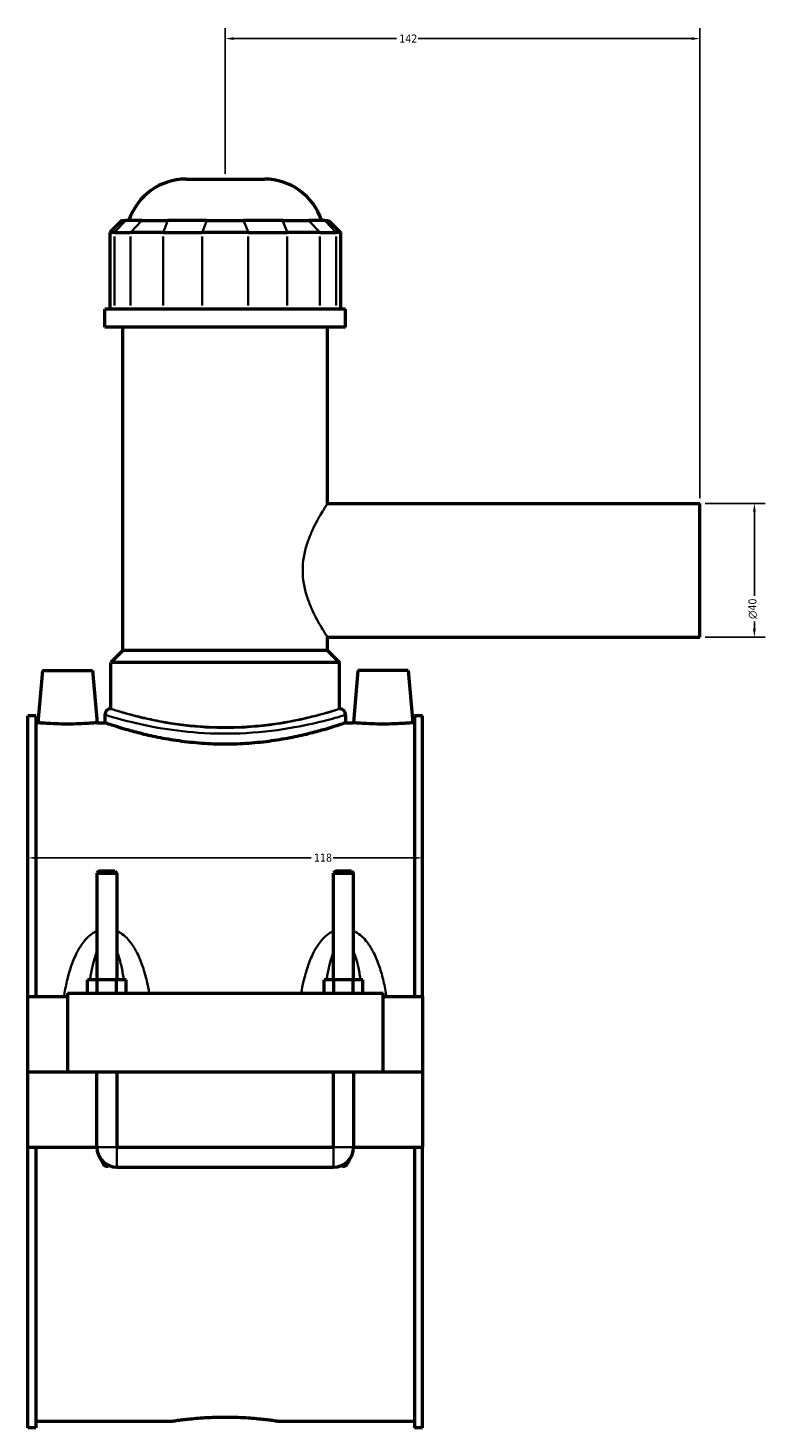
# Model space of a CAD drawing. Header units: millimetres. Extents: x -260 to 981, y -122 to 1184.
# Tile 2 of 8: x -260 to -40, y 241 to 659. Entities that reach past the tile are written whole.
import ezdxf

# ---------------------------------------------------------------- set-up
doc = ezdxf.new("R2010")
doc.units = ezdxf.units.MM
for name, color, linetype, lineweight in [('Dimension (ANSI)', 7, 'Continuous', 25), ('Visible (ANSI)', 7, 'Continuous', 50), ('Visible Narrow (ANSI)', 7, 'Continuous', 35)]:
    doc.layers.add(name, color=color, linetype=linetype, lineweight=lineweight)
doc.styles.add('Note Text (ANSI)', font='tahoma.ttf')
doc.dimstyles.new('Default - mm (ANSI)', dxfattribs={"dimtxt": 2.4, "dimasz": 2.5, "dimexe": 3.175, "dimexo": 1.6002, "dimgap": 0.8, "dimtad": 0, "dimtoh": 1, "dimdec": 0, "dimrnd": 1e-08, "dimzin": 4, "dimdsep": 46, "dimtxsty": 'Note Text (ANSI)', "dimcen": 0.09, "dimdle": 10, "dimclrd": 256, "dimclre": 256, "dimclrt": 5, "dimadec": 1, "dimazin": 1, "dimtfac": 1.27, "dimtofl": 0, "dimtmove": 0, "dimatfit": 3, "dimfxl": 1, "dimtolj": 1, "dimtzin": 4, "dimlwd": -1, "dimlwe": -1, "dimarcsym": 0})

# ---------------------------------------------------------------- blocks, each defined once
blk = doc.blocks.new('*D7')
at = {"layer": 'Defpoints', "color": 0, "transparency": 16777216}
for p in [(-260.45, 411.54), (-142.45, 411.54), (-142.45, 411.05)]:
    blk.add_point(p, dxfattribs=at)
at = {"layer": 'Dimension (ANSI)', "transparency": 16777216}
for p, q in [((-257.95, 411.05), (-175.71, 411.05)), ((-144.95, 411.05), (-169.19, 411.05))]:
    blk.add_line(p, q, dxfattribs=at)
for points in [[(-257.95, 411.47), (-257.95, 410.64), (-260.45, 411.05)], [(-144.95, 411.47), (-144.95, 410.64), (-142.45, 411.05)]]:
    blk.add_solid(points, dxfattribs=at)
at = {"layer": 'Dimension (ANSI)', "color": 5, "transparency": 16777216, "insert": (-174.91, 412.31), "char_height": 2.4, "attachment_point": 1, "style": 'Note Text (ANSI)'}
blk.add_mtext('\\A1;118', dxfattribs=at)
blk = doc.blocks.new('*D8')
at = {"layer": 'Defpoints', "color": 0, "transparency": 16777216}
for p in [(-201.45, 656.05), (-201.45, 614.05), (-59.45, 517.05)]:
    blk.add_point(p, dxfattribs=at)
at = {"layer": 'Dimension (ANSI)', "transparency": 16777216}
for p, q in [((-201.45, 615.65), (-201.45, 659.22)), ((-59.45, 518.65), (-59.45, 659.22)), ((-198.95, 656.05), (-150.2, 656.05)), ((-61.95, 656.05), (-143.7, 656.05))]:
    blk.add_line(p, q, dxfattribs=at)
for points in [[(-198.95, 656.46), (-198.95, 655.63), (-201.45, 656.05)], [(-61.95, 656.46), (-61.95, 655.63), (-59.45, 656.05)]]:
    blk.add_solid(points, dxfattribs=at)
at = {"layer": 'Dimension (ANSI)', "color": 5, "transparency": 16777216, "insert": (-149.4, 657.27), "char_height": 2.4, "attachment_point": 1, "style": 'Note Text (ANSI)'}
blk.add_mtext('\\A1;142', dxfattribs=at)
blk = doc.blocks.new('*D9')
at = {"layer": 'Defpoints', "color": 0, "transparency": 16777216}
for p in [(-59.45, 517.05), (-59.45, 477.05), (-43.18, 477.05)]:
    blk.add_point(p, dxfattribs=at)
at = {"layer": 'Dimension (ANSI)', "transparency": 16777216}
for p, q in [((-57.85, 517.05), (-40, 517.05)), ((-43.18, 514.55), (-43.18, 489.38)), ((-43.18, 479.55), (-43.18, 481.72)), ((-57.85, 477.05), (-40, 477.05))]:
    blk.add_line(p, q, dxfattribs=at)
for points in [[(-43.59, 514.55), (-42.76, 514.55), (-43.18, 517.05)], [(-43.59, 479.55), (-42.76, 479.55), (-43.18, 477.05)]]:
    blk.add_solid(points, dxfattribs=at)
at = {"layer": 'Dimension (ANSI)', "color": 5, "transparency": 16777216, "insert": (-44.98, 482.52), "char_height": 2.4, "attachment_point": 1, "rotation": 90, "style": 'Note Text (ANSI)'}
blk.add_mtext('\\A1;{\\fAIGDT|b0|i0;\\H2.4000;\\ln}\\fTahoma|b0|i0;\\H2.4000;40', dxfattribs=at)

msp = doc.modelspace()

# ---------------------------------------------------------------- linework, layer by layer
at = {"layer": 'Visible (ANSI)'}
for p, q in [((-213.14, 614.05), (-189.75, 614.05)), ((-232.36, 601.66), (-235.96, 598.06)), ((-232.36, 601.66), (-231.27, 601.66)), ((-226.43, 601.66), (-231.27, 601.66)), ((-226.43, 601.66), (-218.64, 601.66)), ((-206.96, 601.66), (-218.64, 601.66)), ((-206.96, 601.66), (-195.94, 601.66)), ((-184.26, 601.66), (-195.94, 601.66)), ((-184.26, 601.66), (-176.46, 601.66)), ((-171.63, 601.66), (-176.46, 601.66)), ((-171.63, 601.66), (-170.53, 601.66)), ((-170.53, 601.66), (-166.93, 598.06)), ((-234.59, 598.06), (-235.96, 598.06)), ((-235.96, 598.06), (-235.96, 575.11)), ((-234.59, 598.06), (-229.76, 598.06)), ((-220.01, 598.06), (-229.76, 598.06)), ((-220.01, 598.06), (-208.34, 598.06)), ((-194.56, 598.06), (-208.34, 598.06)), ((-194.56, 598.06), (-182.88, 598.06)), ((-173.14, 598.06), (-182.88, 598.06)), ((-173.14, 598.06), (-168.3, 598.06)), ((-166.93, 598.06), (-168.3, 598.06)), ((-166.93, 598.06), (-166.93, 575.11)), ((-165.45, 575.11), (-237.45, 575.11)), ((-237.45, 569.8), (-237.45, 575.11)), ((-165.45, 569.8), (-165.45, 575.11)), ((-165.45, 569.8), (-237.45, 569.8)), ((-232.05, 473.05), (-232.05, 569.8)), ((-170.85, 517.05), (-170.85, 569.8)), ((-170.85, 517.05), (-59.45, 517.05)), ((-59.45, 477.05), (-59.45, 517.05)), ((-170.85, 473.05), (-170.85, 477.05)), ((-170.85, 477.05), (-59.45, 477.05)), ((-232.05, 473.05), (-235.65, 469.45)), ((-167.25, 469.45), (-235.65, 469.45)), ((-235.65, 455.62), (-235.65, 469.45)), ((-170.85, 473.05), (-232.05, 473.05)), ((-170.85, 473.05), (-167.25, 469.45)), ((-167.25, 455.62), (-167.25, 469.45)), ((-256.15, 467.05), (-257.51, 451.45)), ((-256.15, 467.05), (-241.15, 467.05)), ((-241.15, 467.05), (-239.78, 451.45)), ((-161.75, 467.05), (-163.11, 451.45)), ((-146.75, 467.05), (-161.75, 467.05)), ((-146.75, 467.05), (-145.38, 451.45)), ((-260.45, 369.55), (-260.45, 453.53)), ((-258.09, 453.53), (-260.45, 453.53)), ((-258.09, 453.53), (-258.09, 369.55)), ((-237.45, 453.82), (-237.45, 451.45)), ((-165.45, 453.82), (-165.45, 451.45)), ((-144.81, 453.53), (-144.81, 369.55)), ((-142.45, 453.53), (-144.81, 453.53)), ((-142.45, 369.55), (-142.45, 453.53)), ((-258.09, 451.45), (-257.51, 451.45)), ((-239.78, 451.45), (-237.45, 451.45)), ((-165.45, 451.45), (-163.11, 451.45)), ((-145.38, 451.45), (-144.81, 451.45)), ((-239.25, 407.1), (-239.85, 406.5)), ((-239.85, 406.5), (-233.85, 406.5)), ((-239.85, 406.5), (-239.85, 374.55)), ((-234.45, 407.1), (-239.25, 407.1)), ((-234.45, 407.1), (-233.85, 406.5)), ((-233.85, 406.5), (-233.85, 374.55)), ((-168.45, 407.1), (-169.05, 406.5)), ((-169.05, 406.5), (-163.05, 406.5)), ((-169.05, 374.55), (-169.05, 406.5)), ((-163.65, 407.1), (-168.45, 407.1)), ((-163.65, 407.1), (-163.05, 406.5)), ((-163.05, 374.55), (-163.05, 406.5)), ((-242.62, 370.55), (-242.62, 374.55)), ((-239.73, 374.55), (-242.62, 374.55)), ((-239.73, 370.55), (-239.73, 374.55)), ((-233.96, 374.55), (-239.73, 374.55)), ((-233.96, 370.55), (-233.96, 374.55)), ((-231.07, 374.55), (-233.96, 374.55)), ((-231.07, 370.55), (-231.07, 374.55)), ((-171.82, 370.55), (-171.82, 374.55)), ((-168.93, 374.55), (-171.82, 374.55)), ((-168.93, 370.55), (-168.93, 374.55)), ((-163.16, 374.55), (-168.93, 374.55)), ((-163.16, 370.55), (-163.16, 374.55)), ((-160.27, 374.55), (-163.16, 374.55)), ((-160.27, 370.55), (-160.27, 374.55)), ((-260.45, 369.55), (-248.65, 369.55)), ((-260.45, 347.1), (-260.45, 369.55)), ((-248.65, 370.55), (-154.25, 370.55)), ((-248.65, 370.55), (-248.65, 347.1)), ((-154.25, 347.1), (-154.25, 370.55)), ((-154.25, 369.55), (-142.45, 369.55)), ((-142.45, 369.55), (-142.45, 347.1)), ((-260.45, 347.1), (-248.65, 347.1)), ((-260.45, 324.55), (-260.45, 347)), ((-239.85, 347), (-260.45, 347)), ((-248.65, 347.1), (-154.25, 347.1)), ((-239.85, 347.1), (-239.85, 347)), ((-239.85, 324.55), (-239.85, 347)), ((-233.85, 347.1), (-233.85, 347)), ((-233.85, 347), (-233.85, 324.55)), ((-169.05, 347), (-233.85, 347)), ((-169.05, 347), (-169.05, 347.1)), ((-169.05, 324.55), (-169.05, 347)), ((-163.05, 347), (-163.05, 347.1)), ((-163.05, 347), (-163.05, 324.55)), ((-142.45, 347), (-163.05, 347)), ((-154.25, 347.1), (-142.45, 347.1)), ((-142.45, 347), (-142.45, 324.55)), ((-260.45, 240.56), (-260.45, 324.55)), ((-260.45, 324.55), (-239.85, 324.55)), ((-258.09, 324.55), (-258.09, 240.56)), ((-233.85, 324.55), (-169.05, 324.55)), ((-163.05, 324.55), (-142.45, 324.55)), ((-144.81, 324.55), (-144.81, 240.56)), ((-142.45, 240.56), (-142.45, 324.55)), ((-233.85, 318.55), (-169.05, 318.55)), ((-258.09, 240.56), (-260.45, 240.56)), ((-258.09, 242.65), (-217.13, 242.65)), ((-185.77, 242.65), (-144.81, 242.65)), ((-142.45, 240.56), (-144.81, 240.56))]:
    msp.add_line(p, q, dxfattribs=at)
for centre, radius, start, end in [((-213.14, 596.05), 18, 90, 161.8403), ((-189.75, 596.05), 18, 18.1597, 90), ((-235.65, 453.82), 1.8, 90, 180), ((-167.25, 453.82), 1.8, 0, 90), ((-233.85, 324.55), 6, 180, 270), ((-169.05, 324.55), 6, 270, 0)]:
    msp.add_arc(centre, radius, start, end, dxfattribs=at)
for points, knots in [([(-239.78, 451.45), (-239.78, 451.45), (-240, 451.43), (-240.91, 451.36), (-241.59, 451.3), (-243.16, 451.21), (-244.15, 451.16), (-246.34, 451.09), (-247.53, 451.07), (-249.76, 451.07), (-250.95, 451.09), (-253.14, 451.16), (-254.14, 451.21), (-255.71, 451.3), (-256.39, 451.36), (-257.29, 451.43), (-257.51, 451.45), (-257.51, 451.45)], [1.338907, 1.338907, 1.338907, 1.338907, 1.673491, 1.673491, 2.008074, 2.008074, 2.342944, 2.342944, 2.677815, 2.677815, 3.012686, 3.012686, 3.347556, 3.347556, 3.682139, 3.682139, 4.016722, 4.016722, 4.016722, 4.016722]), ([(-165.45, 451.45), (-165.45, 451.45), (-165.67, 451.37), (-166.59, 451.06), (-167.29, 450.82), (-169.13, 450.23), (-170.27, 449.87), (-172.91, 449.11), (-174.4, 448.69), (-177.58, 447.9), (-179.37, 447.48), (-183.29, 446.69), (-185.4, 446.32), (-189.83, 445.7), (-192.15, 445.46), (-196.81, 445.12), (-199.17, 445.04), (-203.73, 445.04), (-206.08, 445.12), (-210.75, 445.46), (-213.06, 445.7), (-217.49, 446.32), (-219.61, 446.69), (-223.52, 447.48), (-225.31, 447.9), (-228.49, 448.69), (-229.98, 449.11), (-232.62, 449.87), (-233.76, 450.23), (-235.61, 450.82), (-236.31, 451.06), (-237.23, 451.37), (-237.45, 451.45), (-237.45, 451.45)], [5.47324, 5.47324, 5.47324, 5.47324, 6.157211, 6.157211, 6.841183, 6.841183, 7.525155, 7.525155, 8.209127, 8.209127, 8.893465, 8.893465, 9.577803, 9.577803, 10.262141, 10.262141, 10.946479, 10.946479, 11.630818, 11.630818, 12.315156, 12.315156, 12.999494, 12.999494, 13.683832, 13.683832, 14.367804, 14.367804, 15.051776, 15.051776, 15.735747, 15.735747, 16.419719, 16.419719, 16.419719, 16.419719]), ([(-145.38, 451.45), (-145.38, 451.45), (-145.6, 451.43), (-146.51, 451.36), (-147.19, 451.3), (-148.76, 451.21), (-149.75, 451.16), (-151.94, 451.09), (-153.13, 451.07), (-154.25, 451.07), (-155.36, 451.07), (-156.55, 451.09), (-158.74, 451.16), (-159.74, 451.21), (-161.31, 451.3), (-161.99, 451.36), (-162.89, 451.43), (-163.11, 451.45), (-163.11, 451.45)], [4.016722, 4.016722, 4.016722, 4.016722, 4.351306, 4.351306, 4.685889, 4.685889, 5.020759, 5.020759, 5.35563, 5.35563, 5.35563, 5.690501, 5.690501, 6.025371, 6.025371, 6.359954, 6.359954, 6.694537, 6.694537, 6.694537, 6.694537]), ([(-236.2, 319.03), (-236.25, 318.99), (-236.29, 318.96), (-236.42, 318.88), (-236.5, 318.84), (-236.67, 318.79), (-236.76, 318.78), (-236.94, 318.78), (-237.02, 318.79), (-237.19, 318.84), (-237.28, 318.88), (-237.51, 319.03), (-237.65, 319.16), (-238.11, 319.69), (-238.35, 320.2), (-238.57, 320.79), (-238.59, 320.84), (-238.61, 320.9)], [1.535936, 1.535936, 1.535936, 1.535936, 1.5521174, 1.5521174, 1.5785837, 1.5785837, 1.6050499, 1.6050499, 1.6315162, 1.6315162, 1.6579824, 1.6579824, 1.7109149, 1.7109149, 1.8732029, 1.8732029, 1.8900181, 1.8900181, 1.8900181, 1.8900181]), ([(-164.29, 320.9), (-164.31, 320.84), (-164.33, 320.79), (-164.55, 320.2), (-164.79, 319.69), (-165.25, 319.16), (-165.38, 319.03), (-165.62, 318.88), (-165.7, 318.84), (-165.87, 318.79), (-165.96, 318.78), (-166.14, 318.78), (-166.22, 318.79), (-166.39, 318.84), (-166.48, 318.88), (-166.6, 318.96), (-166.65, 318.99), (-166.69, 319.03)], [1.3200817, 1.3200817, 1.3200817, 1.3200817, 1.336897, 1.336897, 1.4991849, 1.4991849, 1.5521174, 1.5521174, 1.5785837, 1.5785837, 1.6050499, 1.6050499, 1.6315162, 1.6315162, 1.6579824, 1.6579824, 1.6741639, 1.6741639, 1.6741639, 1.6741639]), ([(-217.13, 242.65), (-217.13, 242.65), (-217.03, 242.66), (-216.64, 242.72), (-216.33, 242.76), (-215.53, 242.87), (-215.03, 242.94), (-213.88, 243.09), (-213.23, 243.16), (-211.84, 243.31), (-211.05, 243.39), (-209.34, 243.53), (-208.42, 243.6), (-206.49, 243.71), (-205.48, 243.76), (-203.45, 243.82), (-202.43, 243.83), (-200.46, 243.83), (-199.44, 243.82), (-197.42, 243.76), (-196.41, 243.71), (-194.48, 243.6), (-193.55, 243.53), (-191.84, 243.39), (-191.05, 243.31), (-189.66, 243.16), (-189.01, 243.09), (-187.86, 242.94), (-187.36, 242.87), (-186.56, 242.76), (-186.26, 242.72), (-185.86, 242.66), (-185.77, 242.65), (-185.77, 242.65)], [2.366429, 2.366429, 2.366429, 2.366429, 2.66223, 2.66223, 2.958031, 2.958031, 3.253832, 3.253832, 3.549634, 3.549634, 3.84544, 3.84544, 4.141246, 4.141246, 4.437052, 4.437052, 4.732858, 4.732858, 5.028665, 5.028665, 5.324471, 5.324471, 5.620277, 5.620277, 5.916083, 5.916083, 6.211885, 6.211885, 6.507686, 6.507686, 6.803487, 6.803487, 7.099288, 7.099288, 7.099288, 7.099288])]:
    msp.add_open_spline(points, degree=3, knots=knots, dxfattribs=at)
at = {"layer": 'Visible Narrow (ANSI)'}
for p, q in [((-231.43, 601.48), (-234.43, 598.24)), ((-229.59, 598.24), (-226.6, 601.48)), ((-218.71, 601.48), (-219.95, 598.24)), ((-207.03, 601.48), (-208.27, 598.24)), ((-195.87, 601.48), (-194.63, 598.24)), ((-184.19, 601.48), (-182.95, 598.24)), ((-176.3, 601.48), (-173.3, 598.24)), ((-171.46, 601.48), (-168.47, 598.24)), ((-234.59, 576.25), (-234.59, 596.91)), ((-229.76, 596.91), (-229.76, 576.25)), ((-220.01, 576.25), (-220.01, 596.91)), ((-208.34, 596.91), (-208.34, 576.25)), ((-194.56, 576.25), (-194.56, 596.91)), ((-182.88, 596.91), (-182.88, 576.25)), ((-173.14, 576.25), (-173.14, 596.91)), ((-168.3, 596.91), (-168.3, 576.25)), ((-239.81, 324.55), (-233.88, 324.55)), ((-233.85, 318.58), (-233.85, 324.51)), ((-169.05, 318.58), (-169.05, 324.51)), ((-163.08, 324.55), (-169.01, 324.55))]:
    msp.add_line(p, q, dxfattribs=at)
for points, knots in [([(-170.85, 477.05), (-170.85, 477.05), (-170.93, 477.17), (-171.27, 477.7), (-171.53, 478.1), (-172.17, 479.13), (-172.56, 479.77), (-173.41, 481.23), (-173.86, 482.04), (-174.76, 483.77), (-175.25, 484.76), (-176.18, 486.9), (-176.63, 488.06), (-177.41, 490.5), (-177.73, 491.78), (-178.17, 494.4), (-178.29, 495.73), (-178.29, 498.36), (-178.17, 499.69), (-177.73, 502.31), (-177.41, 503.59), (-176.63, 506.04), (-176.18, 507.2), (-175.25, 509.34), (-174.76, 510.32), (-173.86, 512.05), (-173.41, 512.87), (-172.56, 514.32), (-172.17, 514.96), (-171.53, 515.99), (-171.27, 516.39), (-170.93, 516.92), (-170.85, 517.05), (-170.85, 517.05)], [3.132383, 3.132383, 3.132383, 3.132383, 3.521978, 3.521978, 3.911573, 3.911573, 4.301168, 4.301168, 4.690763, 4.690763, 5.084264, 5.084264, 5.477765, 5.477765, 5.871265, 5.871265, 6.264766, 6.264766, 6.658266, 6.658266, 7.051767, 7.051767, 7.445267, 7.445267, 7.838768, 7.838768, 8.228363, 8.228363, 8.617958, 8.617958, 9.007553, 9.007553, 9.397148, 9.397148, 9.397148, 9.397148]), ([(-237.45, 453.82), (-237.45, 453.82), (-237.41, 453.81), (-237.09, 453.71), (-236.48, 453.53), (-234.59, 452.98), (-233.35, 452.63), (-229.18, 451.54), (-225.67, 450.71), (-217.9, 449.34), (-213.77, 448.79), (-204.79, 448.15), (-199.92, 448.11), (-190.01, 448.66), (-185.04, 449.31), (-176.92, 450.79), (-173.62, 451.57), (-168.64, 452.86), (-166.92, 453.38), (-165.66, 453.76), (-165.45, 453.82), (-165.45, 453.82)], [-27.346662, -27.346662, -27.346662, -27.346662, -27.069743, -27.069743, -26.206606, -26.206606, -25.380434, -25.380434, -23.938175, -23.938175, -22.651018, -22.651018, -21.276263, -21.276263, -19.748511, -19.748511, -18.380605, -18.380605, -17.051622, -17.051622, -16.407996, -16.407996, -16.407996, -16.407996]), ([(-167.25, 455.62), (-167.25, 455.62), (-167.45, 455.56), (-168.65, 455.17), (-170.28, 454.65), (-175.01, 453.33), (-178.14, 452.53), (-185.86, 451.04), (-190.59, 450.37), (-199.99, 449.81), (-204.62, 449.86), (-213.15, 450.5), (-217.08, 451.07), (-224.45, 452.46), (-227.79, 453.3), (-231.76, 454.41), (-232.94, 454.77), (-234.73, 455.32), (-235.31, 455.51), (-235.61, 455.61), (-235.65, 455.62), (-235.65, 455.62)], [16.407996, 16.407996, 16.407996, 16.407996, 17.051622, 17.051622, 18.380605, 18.380605, 19.748511, 19.748511, 21.276263, 21.276263, 22.651018, 22.651018, 23.938175, 23.938175, 25.380434, 25.380434, 26.206606, 26.206606, 27.069743, 27.069743, 27.346662, 27.346662, 27.346662, 27.346662]), ([(-167.25, 455.62), (-167.25, 455.62), (-167.46, 455.56), (-168.33, 455.29), (-168.99, 455.08), (-170.74, 454.57), (-171.83, 454.26), (-174.34, 453.6), (-175.75, 453.24), (-178.77, 452.55), (-180.48, 452.19), (-184.2, 451.51), (-186.21, 451.19), (-190.42, 450.66), (-192.62, 450.45), (-197.05, 450.17), (-199.28, 450.1), (-203.61, 450.1), (-205.84, 450.17), (-210.27, 450.45), (-212.47, 450.66), (-216.68, 451.19), (-218.69, 451.51), (-222.41, 452.19), (-224.12, 452.55), (-227.14, 453.24), (-228.56, 453.6), (-231.06, 454.26), (-232.15, 454.57), (-233.9, 455.08), (-234.57, 455.29), (-235.44, 455.56), (-235.65, 455.62), (-235.65, 455.62)], [5.191475, 5.191475, 5.191475, 5.191475, 5.84029, 5.84029, 6.489106, 6.489106, 7.137922, 7.137922, 7.786737, 7.786737, 8.43579, 8.43579, 9.084843, 9.084843, 9.733896, 9.733896, 10.382949, 10.382949, 11.032002, 11.032002, 11.681055, 11.681055, 12.330108, 12.330108, 12.979161, 12.979161, 13.627976, 13.627976, 14.276792, 14.276792, 14.925608, 14.925608, 15.574424, 15.574424, 15.574424, 15.574424]), ([(-239.85, 389.21), (-240.22, 389.04), (-240.58, 388.84), (-241.6, 388.18), (-242.21, 387.67), (-243.29, 386.58), (-243.75, 386.01), (-244.84, 384.52), (-245.41, 383.55), (-246.57, 381.24), (-247.12, 379.87), (-248.06, 377.07), (-248.45, 375.64), (-249.15, 372.66), (-249.45, 371.11), (-249.7, 369.55)], [-2.933683, -2.933683, -2.933683, -2.933683, -2.81067, -2.81067, -2.571944, -2.571944, -2.353828, -2.353828, -2.024164, -2.024164, -1.5956, -1.5956, -1.170935, -1.170935, -0.724591, -0.724591, -0.724591, -0.724591]), ([(-224.16, 370.55), (-224.37, 371.77), (-224.62, 372.99), (-225.24, 375.64), (-225.63, 377.07), (-226.58, 379.87), (-227.12, 381.24), (-228.28, 383.55), (-228.85, 384.52), (-229.94, 386.01), (-230.41, 386.58), (-231.48, 387.67), (-232.1, 388.18), (-233.11, 388.84), (-233.47, 389.04), (-233.85, 389.21)], [-5.667372, -5.667372, -5.667372, -5.667372, -5.316213, -5.316213, -4.891548, -4.891548, -4.462984, -4.462984, -4.13332, -4.13332, -3.915204, -3.915204, -3.676478, -3.676478, -3.553466, -3.553466, -3.553466, -3.553466]), ([(-169.05, 389.21), (-169.42, 389.04), (-169.78, 388.84), (-170.8, 388.18), (-171.41, 387.67), (-172.49, 386.58), (-172.95, 386.01), (-174.04, 384.52), (-174.61, 383.55), (-175.77, 381.24), (-176.32, 379.87), (-177.26, 377.07), (-177.65, 375.64), (-178.28, 372.99), (-178.52, 371.77), (-178.74, 370.55)], [-2.933683, -2.933683, -2.933683, -2.933683, -2.81067, -2.81067, -2.571944, -2.571944, -2.353828, -2.353828, -2.024164, -2.024164, -1.5956, -1.5956, -1.170935, -1.170935, -0.819776, -0.819776, -0.819776, -0.819776]), ([(-153.19, 369.55), (-153.44, 371.11), (-153.74, 372.66), (-154.44, 375.64), (-154.83, 377.07), (-155.78, 379.87), (-156.32, 381.24), (-157.48, 383.55), (-158.05, 384.52), (-159.14, 386.01), (-159.61, 386.58), (-160.68, 387.67), (-161.3, 388.18), (-162.31, 388.84), (-162.67, 389.04), (-163.05, 389.21)], [-5.762558, -5.762558, -5.762558, -5.762558, -5.316213, -5.316213, -4.891548, -4.891548, -4.462984, -4.462984, -4.13332, -4.13332, -3.915204, -3.915204, -3.676478, -3.676478, -3.553466, -3.553466, -3.553466, -3.553466]), ([(-241.92, 374.55), (-241.86, 374.95), (-241.8, 375.36), (-241.52, 377.04), (-241.27, 378.29), (-240.74, 380.41), (-240.48, 381.29), (-240.08, 382.41), (-239.96, 382.69), (-239.85, 382.97)], [1.462142, 1.462142, 1.462142, 1.462142, 1.5956, 1.5956, 2.024164, 2.024164, 2.353828, 2.353828, 2.47253, 2.47253, 2.47253, 2.47253]), ([(-233.85, 382.97), (-233.73, 382.69), (-233.62, 382.41), (-233.21, 381.29), (-232.96, 380.41), (-232.43, 378.29), (-232.18, 377.04), (-231.9, 375.36), (-231.83, 374.95), (-231.77, 374.55)], [4.014618, 4.014618, 4.014618, 4.014618, 4.13332, 4.13332, 4.462984, 4.462984, 4.891548, 4.891548, 5.025006, 5.025006, 5.025006, 5.025006]), ([(-171.12, 374.55), (-171.06, 374.95), (-171, 375.36), (-170.72, 377.04), (-170.47, 378.29), (-169.94, 380.41), (-169.68, 381.29), (-169.28, 382.41), (-169.16, 382.69), (-169.05, 382.97)], [1.462142, 1.462142, 1.462142, 1.462142, 1.5956, 1.5956, 2.024164, 2.024164, 2.353828, 2.353828, 2.47253, 2.47253, 2.47253, 2.47253]), ([(-163.05, 382.97), (-162.93, 382.69), (-162.82, 382.41), (-162.41, 381.29), (-162.16, 380.41), (-161.63, 378.29), (-161.38, 377.04), (-161.1, 375.36), (-161.03, 374.95), (-160.97, 374.55)], [4.014618, 4.014618, 4.014618, 4.014618, 4.13332, 4.13332, 4.462984, 4.462984, 4.891548, 4.891548, 5.025006, 5.025006, 5.025006, 5.025006])]:
    msp.add_open_spline(points, degree=3, knots=knots, dxfattribs=at)

# ---------------------------------------------------------------- dimensions: what is measured, and where the dimension line sits
at = {"layer": 'Dimension (ANSI)'}
for base, p1, p2, override, picture, middle in [((-201.45, 656.05), (-59.45, 517.05), (-201.45, 614.05), {"dimgap": 0.8, "dimtoh": 0, "dimdec": 0, "dimtol": 0, "dimlim": 0, "dimtp": 0, "dimtm": 0, "dimtdec": 2, "dimatfit": 1}, '*D8', (-146.95, 656.05)), ((-142.45, 411.05), (-260.45, 411.54), (-142.45, 411.54), {"dimgap": 0.8, "dimtoh": 0, "dimdec": 0, "dimse1": 1, "dimse2": 1, "dimtol": 0, "dimlim": 0, "dimtp": 0, "dimtm": 0, "dimtdec": 2, "dimatfit": 1}, '*D7', (-172.45, 411.05))]:
    dim = msp.add_linear_dim(base=base, p1=p1, p2=p2, angle=180, dimstyle='Default - mm (ANSI)', override=override, dxfattribs=at)
    dim.commit()
    dim.dimension.update_dxf_attribs({"geometry": picture, "text_midpoint": middle, "dimtype": 160})
dim = msp.add_linear_dim(base=(-43.18, 477.05), p1=(-59.45, 517.05), p2=(-59.45, 477.05), angle=90, text='{\\fAIGDT|b0|i0;\\H2.4000;\\ln}\\fTahoma|b0|i0;\\H2.4000;<>', dimstyle='Default - mm (ANSI)', override={"dimgap": 0.8, "dimtoh": 0, "dimdec": 0, "dimtol": 0, "dimlim": 0, "dimtp": 0, "dimtm": 0, "dimtdec": 2, "dimatfit": 1}, dxfattribs=at)
dim.commit()
dim.dimension.update_dxf_attribs({"geometry": '*D9', "text_midpoint": (-43.18, 485.55), "dimtype": 160})

doc.saveas('drawing.dxf')
